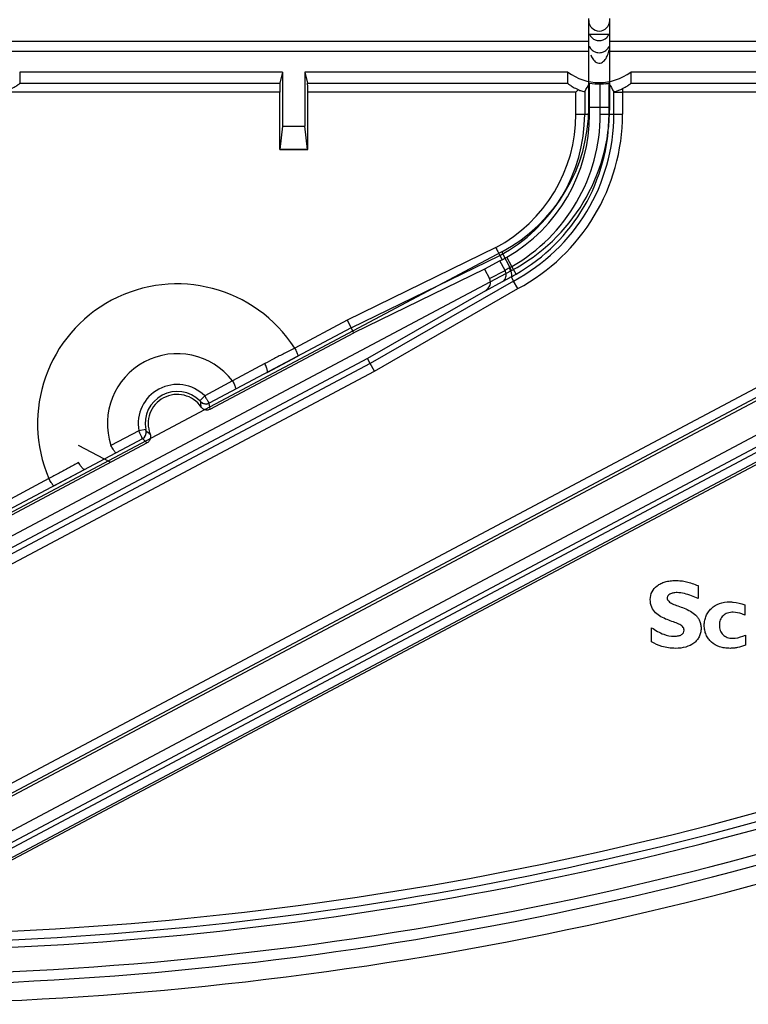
# Model space of a CAD drawing. Header units: millimetres. Extents: x 45 to 367, y 222 to 342.
# Tile 7 of 10: x 285 to 327, y 247 to 304. Entities that reach past the tile are written whole.
import ezdxf

# ---------------------------------------------------------------- set-up
doc = ezdxf.new("R2010")
doc.units = ezdxf.units.MM
doc.header["$LTSCALE"] = 36.957878
doc.layers.get('0').update_dxf_attribs({"linetype": 'CONTINUOUS'})

msp = doc.modelspace()

# ---------------------------------------------------------------- linework, layer by layer
at = {"color": 7}
for p, q in [((318.048, 298.682), (318.048, 303.763)), ((319.248, 298.682), (319.248, 303.763)), ((318.091, 302.872), (319.204, 302.872)), ((284.248, 302.468), (318.048, 302.468)), ((319.248, 302.468), (351.759, 302.468)), ((318.048, 301.869), (284.248, 301.869)), ((318.574, 301.811), (318.648, 301.806)), ((318.648, 301.806), (318.722, 301.811)), ((351.759, 301.869), (319.248, 301.869)), ((300.513, 300.697), (285.45, 300.697)), ((285.45, 300.697), (285.45, 300.052)), ((300.513, 300.697), (300.352, 300.052)), ((300.513, 300.697), (300.513, 297.601)), ((316.846, 300.697), (301.782, 300.697)), ((301.782, 300.697), (301.782, 297.601)), ((301.782, 300.697), (301.944, 300.052)), ((316.846, 300.052), (316.846, 300.697)), ((363.069, 300.697), (320.45, 300.697)), ((320.45, 300.697), (320.45, 300.052)), ((285.45, 300.052), (300.352, 300.052)), ((301.944, 300.052), (316.846, 300.052)), ((318.098, 298.282), (318.098, 300.069)), ((318.706, 298.282), (318.706, 300.019)), ((319.206, 300.054), (319.206, 298.282)), ((319.981, 299.748), (319.981, 298.282)), ((320.45, 300.052), (349.411, 300.052)), ((300.348, 299.553), (284.981, 299.553)), ((300.348, 296.249), (300.348, 299.553)), ((317.314, 299.553), (301.948, 299.553)), ((301.948, 296.249), (301.948, 299.553)), ((317.314, 298.282), (317.314, 299.553)), ((317.814, 299.569), (317.814, 298.282)), ((319.482, 298.282), (319.482, 299.569)), ((349.411, 299.553), (319.981, 299.553)), ((318.048, 298.682), (319.248, 298.682)), ((317.314, 298.282), (318.098, 298.282)), ((318.706, 298.282), (319.981, 298.282)), ((300.513, 297.601), (300.352, 296.249)), ((300.513, 297.601), (301.782, 297.601)), ((301.944, 296.249), (301.782, 297.601)), ((300.348, 296.249), (301.948, 296.249)), ((349.235, 294.082), (273.209, 253.658)), ((349.469, 293.641), (273.444, 253.217)), ((349.571, 293.512), (273.552, 253.091)), ((313.061, 290.382), (247.21, 255.369)), ((312.724, 290.634), (304.214, 286.47)), ((304.442, 286.025), (312.951, 290.189)), ((312.951, 290.189), (313.085, 289.937)), ((313.624, 289.323), (313.061, 290.382)), ((276.628, 251.221), (349.229, 289.824)), ((346.716, 290.018), (276.937, 252.916)), ((312.961, 289.872), (312.077, 289.402)), ((313.251, 289.326), (312.961, 289.872)), ((313.636, 289.547), (313.35, 290.085)), ((247.773, 254.309), (313.624, 289.323)), ((346.996, 289.489), (277.219, 252.388)), ((347.178, 289.267), (277.313, 252.119)), ((312.077, 289.402), (304.593, 285.741)), ((312.077, 289.402), (312.367, 288.856)), ((312.367, 288.856), (313.251, 289.326)), ((313.884, 289.113), (313.636, 289.547)), ((277.594, 251.59), (347.459, 288.738)), ((313.734, 288.716), (305.524, 283.99)), ((312.123, 288.161), (313.109, 288.685)), ((313.604, 288.96), (313.734, 288.716)), ((313.976, 288.279), (313.734, 288.716)), ((312.123, 288.161), (305.372, 284.275)), ((305.766, 283.553), (313.976, 288.279)), ((304.214, 286.47), (301.202, 284.875)), ((304.214, 286.47), (304.442, 286.025)), ((304.442, 286.025), (296.3, 281.706)), ((296.361, 281.364), (304.593, 285.741)), ((304.593, 285.741), (304.442, 286.025)), ((305.372, 284.275), (264.721, 262.66)), ((305.524, 283.99), (264.974, 262.42)), ((299.485, 283.984), (297.634, 283)), ((299.621, 283.472), (301.384, 284.399)), ((305.524, 283.99), (305.372, 284.275)), ((305.766, 283.553), (305.524, 283.99)), ((270.339, 264.71), (305.766, 283.553)), ((297.639, 282.995), (296.045, 282.136)), ((295.763, 281.852), (296.045, 282.136)), ((295.818, 281.788), (295.821, 281.79)), ((296.206, 281.671), (296.304, 281.708)), ((296.361, 281.364), (296.3, 281.706)), ((292.276, 280.132), (290.672, 279.291)), ((292.669, 280.207), (292.276, 280.132)), ((292.688, 280.124), (292.692, 280.126)), ((292.486, 279.678), (255.134, 259.808)), ((255.286, 259.523), (292.739, 279.438)), ((292.486, 279.678), (292.585, 279.752)), ((292.49, 279.68), (292.739, 279.438)), ((290.674, 278.311), (288.822, 279.292)), ((287.414, 276.971), (289.169, 277.914)), ((287.122, 277.388), (254.892, 260.245)), ((324.307, 271.251), (324.307, 270.512)), ((326.981, 270.155), (326.981, 269.555)), ((321.648, 268.024), (321.648, 268.841)), ((327.02, 268.411), (327.02, 267.831))]:
    msp.add_line(p, q, dxfattribs=at)
msp.add_lwpolyline([(319.482, 299.569), (319.483, 299.568), (319.485, 299.568), (319.489, 299.569)], dxfattribs=at)
for centre, radius, start, end in [((318.648, 303.649), 0.6, 180, 360), ((318.649, 302.444), 0.637, 276.5691, 286.2074), ((308.648, 298.682), 9.4, 298, 360), ((308.648, 298.682), 10.6, 298, 360), ((308.648, 298.282), 8.666, 298.0548, 360), ((308.648, 298.282), 9.166, 298, 360), ((308.648, 298.282), 9.45, 299.8428, 360), ((308.648, 298.282), 10.059, 299.7312, 0.0001), ((308.648, 298.282), 10.834, 298, 360), ((308.648, 298.282), 10.559, 299.7312, 360), ((308.648, 298.282), 11.334, 298.043, 360), ((305.66, 303.501), 15.464, 298.6951, 299.8213), ((312.525, 291.363), 2.128, 297.2638, 301.468), ((309.494, 296.796), 8.849, 297.6757, 299.7414), ((294.472, 280.549), 8, 32.7287, 203.2717), ((294.472, 280.549), 4, 37.6895, 198.3105), ((294.472, 280.549), 2.235, 45.2571, 190.7429), ((294.472, 280.549), 1.835, 45.2566, 190.7434), ((294.472, 280.549), 1.664, 34.4578, 201.5419), ((293.501, 281.435), 2.342, 1.3899, 8.6925), ((296.116, 282.061), 0.4, 222.5906, 298.0053), ((292.299, 280.031), 0.4, 297.994, 13.412), ((294.278, 281.847), 2.34, 227.3017, 234.6137), ((275.648, 447.249), 196.031, 270.28642, 290.61677), ((275.648, 447.249), 196.948, 270, 290.8627), ((275.648, 447.249), 196.53, 270.28643, 290.71955), ((275.648, 447.249), 198.347, 270.04552, 291.41938), ((275.648, 447.249), 198.946, 270.04683, 291.41939), ((275.648, 447.249), 200, 270.16274, 291.58612)]:
    msp.add_arc(centre, radius, start, end, dxfattribs=at)
for centre, major_axis, ratio, start_param, end_param in [((318.648, 303.097), (0, 3.002), 0.999391, 2.497246, 3.785939), ((300.352, 299.553), (0, 0.5), 0.008727, 0.034907, 1.570796), ((301.943, 299.553), (0, 0.5), 0.008727, -1.570796, -0.034907), ((318.648, 304.121), (2.771, 6.694), 0.171573, -2.245289, -2.148024), ((318.648, 303.02), (0, -3.002), 0.999391, -0.184376, 0.019552), ((318.648, 304.121), (-2.771, 6.694), 0.171573, -4.132253, -4.037897), ((313.361, 290.064), (0.449, 0.22), 0.017435, 2.224632, 2.663609), ((311.87, 288.592), (-0.497, -0.264), 0.887654, 1.608682, 3.141593)]:
    msp.add_ellipse(centre, major_axis=major_axis, ratio=ratio, start_param=start_param, end_param=end_param, dxfattribs=at)
for points in [[(318.091, 302.872), (318.124, 302.791), (318.177, 302.714), (318.242, 302.655)], [(318.242, 302.655), (318.293, 302.608), (318.353, 302.57), (318.417, 302.543)], [(318.648, 302.497), (318.802, 302.497), (318.966, 302.565), (319.075, 302.675)], [(319.075, 302.675), (319.13, 302.731), (319.175, 302.799), (319.204, 302.872)], [(318.417, 302.543), (318.489, 302.513), (318.569, 302.497), (318.648, 302.497)], [(318.162, 301.687), (318.192, 301.606), (318.229, 301.527), (318.277, 301.455)], [(319.128, 301.67), (319.166, 301.769), (319.194, 301.873), (319.213, 301.978)]]:
    msp.add_open_spline(points, degree=3, dxfattribs=at)
for points, knots in [([(318.083, 302.176), (318.093, 302.152), (318.142, 302.046), (318.227, 301.958), (318.302, 301.908)], [0, 0, 0, 0, 0.221757, 1, 1, 1, 1]), ([(318.827, 301.832), (318.924, 301.86), (319.085, 301.953), (319.184, 302.105), (319.212, 302.174)], [0, 0, 0, 0, 0.578068, 1, 1, 1, 1]), ([(318.277, 301.455), (318.33, 301.375), (318.432, 301.259), (318.625, 301.194), (318.828, 301.233), (319.009, 301.412), (319.094, 301.583), (319.128, 301.67)], [0, 0, 0, 0, 0.247704, 0.378222, 0.509584, 0.758746, 1, 1, 1, 1]), ([(318.302, 301.908), (318.319, 301.897), (318.403, 301.848), (318.498, 301.819), (318.574, 301.811)], [0, 0, 0, 0, 0.213489, 1, 1, 1, 1]), ([(284.981, 299.748), (285.03, 299.773), (285.119, 299.819), (285.234, 299.892), (285.33, 299.952), (285.387, 300.009), (285.45, 300.03), (285.45, 300.052)], [0, 0, 0, 0, 0.288912, 0.5361, 0.735266, 0.881127, 1, 1, 1, 1]), ([(316.846, 300.052), (316.846, 300.032), (316.904, 300.012), (316.957, 299.959), (317.047, 299.902), (317.154, 299.833), (317.286, 299.762), (317.381, 299.713), (317.433, 299.69)], [0, 0, 0, 0, 0.089735, 0.199595, 0.349825, 0.536255, 0.75431, 1, 1, 1, 1]), ([(318.706, 300.019), (318.789, 300.021), (318.941, 300.041), (319.083, 300.022), (319.195, 300.074), (319.206, 300.054)], [0, 0, 0, 0, 0.494175, 0.860147, 1, 1, 1, 1]), ([(319.489, 299.568), (319.521, 299.571), (319.615, 299.6), (319.781, 299.654), (319.912, 299.713), (319.981, 299.748)], [0, 0, 0, 0, 0.183674, 0.557753, 1, 1, 1, 1]), ([(319.981, 299.748), (320.03, 299.773), (320.119, 299.819), (320.234, 299.892), (320.33, 299.952), (320.387, 300.009), (320.45, 300.03), (320.45, 300.052)], [0, 0, 0, 0, 0.288911, 0.5361, 0.735268, 0.881128, 1, 1, 1, 1]), ([(317.433, 299.69), (317.417, 299.676), (317.395, 299.641), (317.36, 299.592), (317.328, 299.567), (317.314, 299.553)], [0, 0, 0, 0, 0.339584, 0.673484, 1, 1, 1, 1]), ([(317.433, 299.691), (317.497, 299.663), (317.614, 299.609), (317.723, 299.603), (317.806, 299.555), (317.814, 299.569)], [0, 0, 0, 0, 0.521873, 0.877105, 1, 1, 1, 1]), ([(319.489, 299.569), (319.511, 299.551), (319.606, 299.55), (319.765, 299.554), (319.903, 299.553), (319.981, 299.553)], [0, 0, 0, 0, 0.17097, 0.527137, 1, 1, 1, 1]), ([(301.944, 296.249), (301.767, 296.249), (301.413, 296.248), (300.882, 296.248), (300.529, 296.249), (300.352, 296.249)], [0, 0, 0, 0, 0.333349, 0.66668, 1, 1, 1, 1]), ([(312.724, 290.634), (312.761, 290.561), (312.826, 290.433), (312.902, 290.285), (312.94, 290.209), (312.951, 290.189)], [0, 0, 0, 0, 0.49506, 0.8603, 1, 1, 1, 1]), ([(313.109, 288.685), (313.206, 288.742), (313.319, 288.91), (313.318, 289.151), (313.28, 289.272), (313.251, 289.326)], [0, 0, 0, 0, 0.476476, 0.742437, 1, 1, 1, 1]), ([(313.5, 289.471), (313.475, 289.456), (313.393, 289.406), (313.31, 289.357), (313.251, 289.326)], [0, 0, 0, 0, 0.307319, 1, 1, 1, 1]), ([(313.604, 288.96), (313.634, 288.979), (313.648, 289.096), (313.598, 289.261), (313.54, 289.399), (313.5, 289.471)], [0, 0, 0, 0, 0.192739, 0.542683, 1, 1, 1, 1]), ([(313.109, 288.685), (313.151, 288.707), (313.248, 288.76), (313.414, 288.852), (313.537, 288.922), (313.604, 288.96)], [0, 0, 0, 0, 0.253145, 0.587738, 1, 1, 1, 1]), ([(301.202, 284.874), (301.002, 284.773), (300.613, 284.574), (300.044, 284.271), (299.67, 284.077), (299.486, 283.981)], [0, 0, 0, 0, 0.346407, 0.678991, 1, 1, 1, 1]), ([(301.202, 284.874), (301.241, 284.801), (301.313, 284.663), (301.355, 284.526), (301.405, 284.415), (301.384, 284.399)], [0, 0, 0, 0, 0.486933, 0.848636, 1, 1, 1, 1]), ([(299.621, 283.472), (299.648, 283.487), (299.642, 283.609), (299.59, 283.764), (299.527, 283.907), (299.486, 283.981)], [0, 0, 0, 0, 0.170875, 0.528856, 1, 1, 1, 1]), ([(297.639, 282.995), (297.661, 282.957), (297.701, 282.881), (297.749, 282.773), (297.788, 282.672), (297.811, 282.6), (297.845, 282.527), (297.823, 282.515)], [0, 0, 0, 0, 0.256146, 0.49387, 0.697119, 0.855493, 1, 1, 1, 1]), ([(295.763, 281.852), (295.77, 281.845), (295.783, 281.832), (295.799, 281.815), (295.809, 281.804), (295.817, 281.797), (295.818, 281.793), (295.822, 281.79), (295.821, 281.79)], [0, 0, 0, 0, 0.350739, 0.656033, 0.801642, 0.91038, 0.977506, 1, 1, 1, 1]), ([(296.3, 281.706), (296.281, 281.696), (296.234, 281.675), (296.157, 281.658), (296.073, 281.658), (295.99, 281.675), (295.9, 281.714), (295.845, 281.759), (295.818, 281.788)], [0, 0, 0, 0, 0.121801, 0.290188, 0.44612, 0.602049, 0.770426, 1, 1, 1, 1]), ([(296.045, 282.136), (296.079, 282.08), (296.135, 281.98), (296.233, 281.845), (296.249, 281.767), (296.315, 281.715), (296.304, 281.708)], [0, 0, 0, 0, 0.394906, 0.708241, 0.919782, 1, 1, 1, 1]), ([(296.361, 281.364), (296.304, 281.334), (296.174, 281.301), (295.98, 281.348), (295.88, 281.438), (295.844, 281.49)], [0, 0, 0, 0, 0.33406, 0.666145, 1, 1, 1, 1]), ([(292.486, 279.678), (292.474, 279.672), (292.467, 279.758), (292.412, 279.814), (292.354, 279.971), (292.303, 280.073), (292.276, 280.132)], [0, 0, 0, 0, 0.081466, 0.294304, 0.607409, 1, 1, 1, 1]), ([(292.688, 280.124), (292.687, 280.124), (292.687, 280.127), (292.685, 280.13), (292.684, 280.139), (292.68, 280.153), (292.675, 280.177), (292.671, 280.196), (292.669, 280.207)], [0, 0, 0, 0, 0.018717, 0.074796, 0.166303, 0.289931, 0.614432, 1, 1, 1, 1]), ([(292.924, 279.938), (292.947, 279.878), (292.965, 279.745), (292.896, 279.558), (292.796, 279.468), (292.739, 279.438)], [0, 0, 0, 0, 0.334124, 0.666205, 1, 1, 1, 1]), ([(290.967, 278.87), (290.944, 278.858), (290.874, 278.974), (290.786, 279.081), (290.711, 279.22), (290.672, 279.291)], [0, 0, 0, 0, 0.15442, 0.528725, 1, 1, 1, 1]), ([(288.822, 278.311), (288.636, 278.211), (288.264, 278.008), (287.695, 277.706), (287.315, 277.496), (287.123, 277.388)], [0, 0, 0, 0, 0.326726, 0.658059, 1, 1, 1, 1]), ([(289.169, 277.914), (289.141, 277.9), (289.043, 277.975), (288.943, 278.104), (288.861, 278.236), (288.822, 278.311)], [0, 0, 0, 0, 0.17358, 0.530001, 1, 1, 1, 1]), ([(287.414, 276.971), (287.389, 276.962), (287.325, 277.068), (287.234, 277.18), (287.161, 277.316), (287.123, 277.388)], [0, 0, 0, 0, 0.156468, 0.518157, 1, 1, 1, 1]), ([(321.57, 270.456), (321.57, 270.609), (321.636, 270.919), (321.9, 271.22), (322.176, 271.384), (322.427, 271.478), (322.659, 271.524), (322.86, 271.543), (323.018, 271.548), (323.177, 271.544), (323.386, 271.526), (323.651, 271.48), (323.977, 271.385), (324.194, 271.3), (324.307, 271.251)], [0, 0, 0, 0, 0.136704, 0.27108, 0.344047, 0.422982, 0.509126, 0.555224, 0.603445, 0.650587, 0.697171, 0.791152, 0.89048, 1, 1, 1, 1]), ([(323.508, 268.702), (323.508, 268.774), (323.43, 268.934), (323.185, 269.064), (322.882, 269.179), (322.533, 269.299), (322.18, 269.456), (321.857, 269.68), (321.616, 270.022), (321.57, 270.307), (321.57, 270.456)], [0, 0, 0, 0, 0.076602, 0.170761, 0.289924, 0.424967, 0.564737, 0.70203, 0.84032, 1, 1, 1, 1]), ([(323.104, 270.851), (323.026, 270.851), (322.885, 270.84), (322.702, 270.782), (322.592, 270.695), (322.549, 270.608), (322.537, 270.528), (322.557, 270.436), (322.655, 270.31), (322.866, 270.197), (323.169, 270.083), (323.517, 269.958), (323.87, 269.798), (324.138, 269.609), (324.307, 269.412), (324.405, 269.237), (324.455, 269.071), (324.476, 268.926), (324.482, 268.804), (324.475, 268.677), (324.448, 268.511), (324.381, 268.319), (324.248, 268.117), (324.005, 267.89), (323.588, 267.698), (323.217, 267.657), (323.02, 267.657)], [0, 0, 0, 0, 0.041757, 0.075402, 0.102211, 0.114319, 0.126579, 0.144756, 0.163578, 0.210376, 0.270309, 0.338423, 0.409004, 0.478241, 0.512575, 0.547697, 0.585086, 0.60524, 0.62669, 0.65054, 0.673354, 0.716796, 0.759062, 0.801911, 0.894031, 1, 1, 1, 1]), ([(324.307, 270.512), (324.183, 270.567), (323.801, 270.73), (323.387, 270.851), (323.104, 270.851)], [0, 0, 0, 0, 0.323157, 1, 1, 1, 1]), ([(327.02, 267.831), (326.872, 267.777), (326.653, 267.711), (326.359, 267.665), (326.112, 267.653), (325.836, 267.673), (325.458, 267.762), (325.127, 267.943), (324.89, 268.207), (324.761, 268.438), (324.696, 268.653), (324.67, 268.837), (324.663, 268.982), (324.67, 269.125), (324.697, 269.308), (324.764, 269.524), (324.894, 269.756), (325.129, 270.022), (325.54, 270.263), (325.921, 270.321), (326.118, 270.321)], [0, 0, 0, 0, 0.088438, 0.128292, 0.166816, 0.227546, 0.283512, 0.384772, 0.433134, 0.481793, 0.532329, 0.558814, 0.58633, 0.613433, 0.639691, 0.690262, 0.739387, 0.788248, 0.888857, 1, 1, 1, 1]), ([(326.118, 270.321), (326.187, 270.321), (326.48, 270.301), (326.77, 270.233), (326.981, 270.155)], [0, 0, 0, 0, 0.235745, 1, 1, 1, 1]), ([(326.323, 269.728), (326.213, 269.728), (326.002, 269.7), (325.773, 269.569), (325.647, 269.422), (325.578, 269.293), (325.544, 269.173), (325.53, 269.07), (325.526, 268.988), (325.53, 268.906), (325.543, 268.801), (325.577, 268.679), (325.644, 268.548), (325.766, 268.399), (325.984, 268.263), (326.189, 268.233), (326.295, 268.233)], [0, 0, 0, 0, 0.136916, 0.257091, 0.315232, 0.374299, 0.436141, 0.468687, 0.50256, 0.536955, 0.57002, 0.632801, 0.692476, 0.750671, 0.868635, 1, 1, 1, 1]), ([(326.981, 269.555), (326.928, 269.583), (326.72, 269.676), (326.491, 269.728), (326.323, 269.728)], [0, 0, 0, 0, 0.2634, 1, 1, 1, 1]), ([(321.648, 268.841), (321.868, 268.695), (322.27, 268.442), (322.742, 268.353), (322.946, 268.353)], [0, 0, 0, 0, 0.564254, 1, 1, 1, 1]), ([(322.946, 268.353), (323.027, 268.353), (323.172, 268.364), (323.36, 268.427), (323.485, 268.546), (323.508, 268.652), (323.508, 268.702)], [0, 0, 0, 0, 0.328978, 0.584696, 0.792992, 1, 1, 1, 1]), ([(326.295, 268.233), (326.344, 268.233), (326.594, 268.249), (326.831, 268.341), (327.02, 268.411)], [0, 0, 0, 0, 0.194291, 1, 1, 1, 1]), ([(323.02, 267.657), (322.752, 267.657), (322.265, 267.71), (321.835, 267.928), (321.648, 268.024)], [0, 0, 0, 0, 0.5592, 1, 1, 1, 1])]:
    msp.add_open_spline(points, degree=3, knots=knots, dxfattribs=at)

doc.saveas('drawing.dxf')
